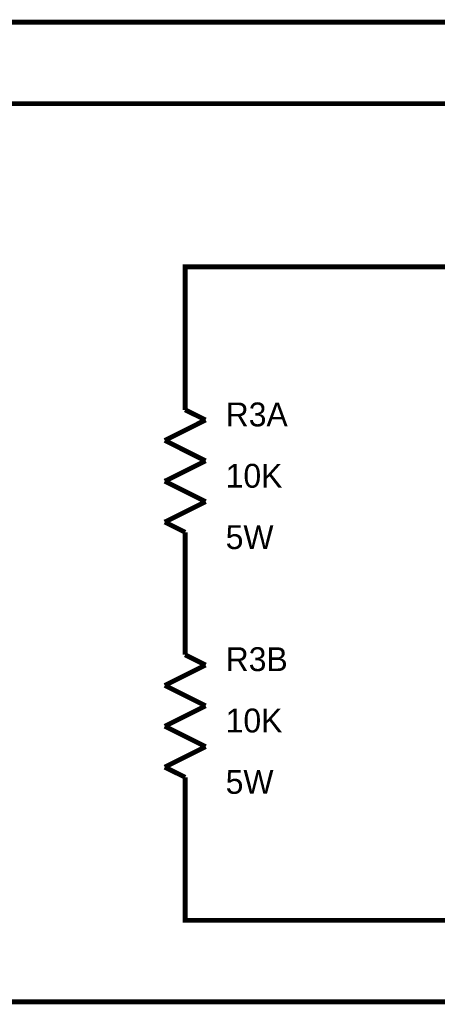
# Model space of a CAD drawing. Extents: x 0 to 22, y 0 to 17.
# Tile 17 of 58: x 5.6 to 6.6, y 11.2 to 13.6. Entities that reach past the tile are written whole.
import ezdxf

# ---------------------------------------------------------------- set-up
doc = ezdxf.new("R2010")
doc.units = 0
doc.layers.add('SHEET', color=255, linetype='CONTINUOUS')

msp = doc.modelspace()

# ---------------------------------------------------------------- linework, layer by layer
at = {"layer": 'SHEET', "const_width": 0.0118}
for points in [[(4.7008, 12.6995), (5.0005, 12.6995), (5.0005, 13.5993), (15.0999, 13.5993), (15.0999, 13.1995)], [(10.6002, 12.6999), (10.6002, 13.3998), (5.2008, 13.3998), (5.2008, 12.5997), (4.6007, 12.5997)], [(6.0004, 12.7997), (6.0004, 13), (7.2006, 13), (7.6004, 12.5997)], [(6.0004, 12.6498), (6.0004, 12.7999)], [(6.0505, 12.625), (6.0004, 12.6498)], [(5.9505, 12.5749), (6.0505, 12.625)], [(6.0505, 12.5248), (5.9505, 12.5749)], [(5.9505, 12.475), (6.0505, 12.5248)], [(6.0505, 12.4249), (5.9505, 12.475)], [(5.9505, 12.375), (6.0505, 12.4249)], [(6.0004, 12.35), (5.9505, 12.375)], [(6.0004, 12.35), (6.0004, 12.1999)], [(6.0004, 12.0499), (6.0004, 12.1999)], [(6.0505, 12.0248), (6.0004, 12.0499)], [(5.9505, 11.975), (6.0505, 12.0248)], [(6.0505, 11.9249), (5.9505, 11.975)], [(5.9505, 11.875), (6.0505, 11.9249)], [(6.0505, 11.8249), (5.9505, 11.875)], [(5.9505, 11.7748), (6.0505, 11.8249)], [(8.2005, 11.1999), (5.2008, 11.1999), (5.2008, 11.7997), (4.6007, 11.7997)], [(6.0004, 11.5997), (6.0004, 11.3998), (7.3004, 11.3998), (7.6004, 11.7997)], [(6.0004, 11.75), (5.9505, 11.7748)], [(6.0004, 11.75), (6.0004, 11.6)]]:
    msp.add_lwpolyline(points, dxfattribs=at)

# ---------------------------------------------------------------- texts
at = {"layer": 'SHEET'}
for s, p in [('R3A', (6.0997, 12.6093)), ('10K', (6.0997, 12.4591)), ('5W', (6.0997, 12.3088)), ('R3B', (6.0997, 12.01)), ('10K', (6.0997, 11.8598)), ('5W', (6.0997, 11.7095))]:
    msp.add_text(s, height=0.05843, dxfattribs=at).set_placement(p)

doc.saveas('drawing.dxf')
